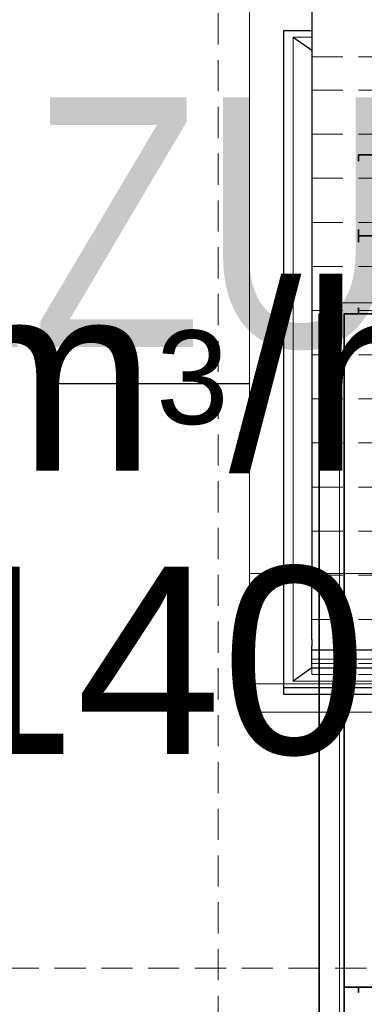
# Model space of a CAD drawing. Header units: millimetres. Extents: x 42175 to 97175, y 10092 to 468192.
# Tile 6 of 256: x 60992 to 61544, y 25301 to 26879. Entities that reach past the tile are written whole.
import ezdxf

# ---------------------------------------------------------------- set-up
doc = ezdxf.new("R2010")
doc.units = ezdxf.units.MM
doc.header["$XCLIPFRAME"] = 2
doc.linetypes.add('DASHED', pattern=[0.75, 0.5, -0.25])
doc.linetypes.add('Dashed2cust', pattern=[50, 25, -25])
for name, color, linetype in [('FLUID-Wy2', 8, 'Continuous'), ('FLUID-Wy2-150-ARRGR', 8, 'Continuous'), ('FLUID-Wy2-INS', 8, 'Continuous'), ('Konstrukcja - Siatka mod', 8, 'Continuous')]:
    doc.layers.add(name, color=color, linetype=linetype)
doc.styles.add('STYL_AUTOMATYCZNY_1', font='ARIALN.TTF')
doc.styles.add('STYL_AUTOMATYCZNY_13', font='ARIALN.TTF', dxfattribs={"width": 0.8})
picture_1 = doc.add_image_def('image1.bmp', size_in_pixel=(951, 911))

msp = doc.modelspace()

# ---------------------------------------------------------------- linework, layer by layer
at = {"color": 8, "linetype": 'Dashed2cust', "lineweight": 35, "ltscale": 100}
for q in [(61471.8, 24439.8), (61471.8, 25328.8)]:
    msp.add_line((61471.8, 26407.8), q, dxfattribs=at)
at = {"color": 8, "linetype": 'Continuous', "lineweight": 35, "ltscale": 100}
for p, q in [((61511.8, 26407.8), (61511.8, 25328.8)), ((61551.8, 26407.8), (61511.8, 26407.8)), ((61511.8, 26407.8), (61511.8, 25328.8)), ((61551.8, 26407.8), (61511.8, 26407.8)), ((61511.8, 25328.8), (61511.8, 24439.8)), ((61551.8, 25328.8), (61511.8, 25328.8))]:
    msp.add_line(p, q, dxfattribs=at)
at = {"color": 8, "linetype": 'Continuous', "lineweight": 35, "ltscale": 100, "flags": 128}
for points in [[(61534.8, 26652.6), (61534.8, 26662.8), (63385.8, 26662.8), (63385.8, 26652.6)], [(61534.8, 26652.6), (61534.8, 26662.8), (63385.8, 26662.8), (63385.8, 26652.6)], [(61534.8, 26543), (61534.8, 26532.8), (63385.8, 26532.8), (63385.8, 26543)], [(61534.8, 26543), (61534.8, 26532.8), (63385.8, 26532.8), (63385.8, 26543)], [(61534.8, 26523), (61534.8, 26532.8), (63385.8, 26532.8), (63385.8, 26523)], [(61534.8, 26523), (61534.8, 26532.8), (63385.8, 26532.8), (63385.8, 26523)], [(61534.8, 26417.6), (61534.8, 26407.8), (63385.8, 26407.8), (63385.8, 26417.6)], [(61534.8, 26417.6), (61534.8, 26407.8), (63385.8, 26407.8), (63385.8, 26417.6)], [(61534.8, 25320.2), (61534.8, 25328.8), (63385.8, 25328.8), (63385.8, 25320.2)]]:
    msp.add_lwpolyline(points, dxfattribs=at)
msp.add_lwpolyline([(61511.8, 26407.8), (63368.8, 26407.8), (63368.8, 24439.8), (61511.8, 24439.8)], close=True, dxfattribs=at)
at = {"layer": 'FLUID-Wy2', "color": 8, "linetype": 'Continuous', "lineweight": 25, "ltscale": 100}
for p, q in [((61459.9, 26971.8), (61459.9, 25991.9)), ((61414.9, 26862.2), (61459.9, 26862.2)), ((61414.9, 25808.6), (61414.9, 26862.2)), ((61429.9, 26851.6), (61459.9, 26830.4)), ((61459.9, 25885.8), (61459.9, 25991.9)), ((61459.9, 25885.8), (61459.9, 25875.8)), ((61459.9, 25854.6), (61459.9, 25875.8)), ((63459.9, 25868.7), (61459.9, 25868.7)), ((61459.9, 25840.4), (61459.9, 25854.6)), ((61459.9, 25840.4), (61429.9, 25819.2)), ((61459.9, 25840.4), (63459.9, 25840.4)), ((61414.9, 25798), (61414.9, 25808.6)), ((63504.9, 25808.6), (61414.9, 25808.6)), ((63504.9, 25798), (61414.9, 25798))]:
    msp.add_line(p, q, dxfattribs=at)
at = {"layer": 'FLUID-Wy2', "color": 8, "linetype": 'Continuous', "lineweight": 18, "ltscale": 100}
for p, q in [((61429.9, 26851.6), (61459.9, 26851.6)), ((61429.9, 25819.2), (61429.9, 26851.6)), ((61459.9, 26830.4), (61459.9, 25868.7)), ((61459.9, 25868.7), (61459.9, 25840.4)), ((61459.9, 25854.6), (63459.9, 25854.6)), ((63459.9, 25854.6), (61459.9, 25854.6)), ((61459.9, 25840.4), (63459.9, 25840.4)), ((63489.9, 25819.2), (61429.9, 25819.2))]:
    msp.add_line(p, q, dxfattribs=at)
at = {"layer": 'FLUID-Wy2', "color": 8, "linetype": 'DASHED', "lineweight": 18, "ltscale": 100}
for p, q in [((61459.9, 26819.8), (63459.9, 26819.8)), ((63459.9, 26766.7), (61459.9, 26766.7)), ((63459.9, 26696), (61459.9, 26696)), ((63459.9, 26625.3), (61459.9, 26625.3)), ((63459.9, 26554.6), (61459.9, 26554.6)), ((63459.9, 26483.9), (61459.9, 26483.9)), ((63459.9, 26413.2), (61459.9, 26413.2)), ((63459.9, 26342.5), (61459.9, 26342.5)), ((63459.9, 26271.8), (61459.9, 26271.8)), ((63459.9, 26201.1), (61459.9, 26201.1)), ((63459.9, 26130.3), (61459.9, 26130.3)), ((63459.9, 26059.6), (61459.9, 26059.6)), ((63459.9, 25988.9), (61459.9, 25988.9)), ((63459.9, 25918.2), (61459.9, 25918.2)), ((63459.9, 25847.5), (61459.9, 25847.5)), ((61459.9, 25829.8), (61459.9, 25840.4)), ((63459.9, 25829.8), (61459.9, 25829.8))]:
    msp.add_line(p, q, dxfattribs=at)
at = {"layer": 'FLUID-Wy2-150-ARRGR', "color": 8, "linetype": 'Continuous', "lineweight": 25, "ltscale": 100, "flags": 128}
msp.add_lwpolyline([(61044.9, 26296.5), (61359.9, 26296.5)], dxfattribs=at)
at = {"layer": 'FLUID-Wy2-INS', "color": 8, "linetype": 'Continuous', "lineweight": 13, "ltscale": 100}
for p, q in [((61359.9, 25991.9), (61359.9, 27021.8)), ((63559.9, 25991.9), (61359.9, 25991.9)), ((61359.9, 25815.1), (61359.9, 25991.9)), ((63559.9, 25815.1), (61359.9, 25815.1)), ((61359.9, 25815.1), (61359.9, 25769.7)), ((61359.9, 25769.7), (63559.9, 25769.7))]:
    msp.add_line(p, q, dxfattribs=at)
at = {"layer": 'Konstrukcja - Siatka mod', "color": 8, "linetype": 'DASHED', "lineweight": 13, "ltscale": 100}
for p, q in [((61310, 33564.8), (61310, 16600)), ((53022.5, 25358.9), (82467, 25358.9))]:
    msp.add_line(p, q, dxfattribs=at)

# ---------------------------------------------------------------- texts
at = {"color": 8, "linetype": 'Continuous', "lineweight": 35, "insert": (59967.4, 26754.9), "char_height": 400, "attachment_point": 1, "style": 'STYL_AUTOMATYCZNY_13'}
msp.add_mtext('\\A1;{\\pql;\\fArial|b0|i0|c238|p0;\\W0.800000;WYRZUTNIA}', dxfattribs=at)
at = {"layer": 'FLUID-Wy2-150-ARRGR', "color": 8, "linetype": 'Continuous', "lineweight": 35, "insert": (60627.8, 26077.3), "char_height": 300, "attachment_point": 5, "line_spacing_factor": 0.907426, "style": 'STYL_AUTOMATYCZNY_1'}
msp.add_mtext('\\A1;{\\pqc;\\fArial|b0|i0|c238|p0;\\W1.000000;10440 m\\fArial|b0|i0|c238|p0;\\H0.500000x;\\W1.000000;3\\fArial|b0|i0|c238|p0;\\H2.000000x;\\W1.000000;/h\\P\\pqc;\\fArial|b0|i0|c238|p0;\\W1.000000;2000 x 1400}', dxfattribs=at)

# ---------------------------------------------------------------- pictures from other files: only their frames are drawn
at = {"color": 8, "lineweight": 13}
image = msp.add_image(picture_1, insert=(61504.1, 26425.8), size_in_units=(1986, 1904.6), rotation=-90, dxfattribs=at)
image.set_boundary_path([(-0.5, -0.5), (950.5, 910.5)])

doc.saveas('drawing.dxf')
